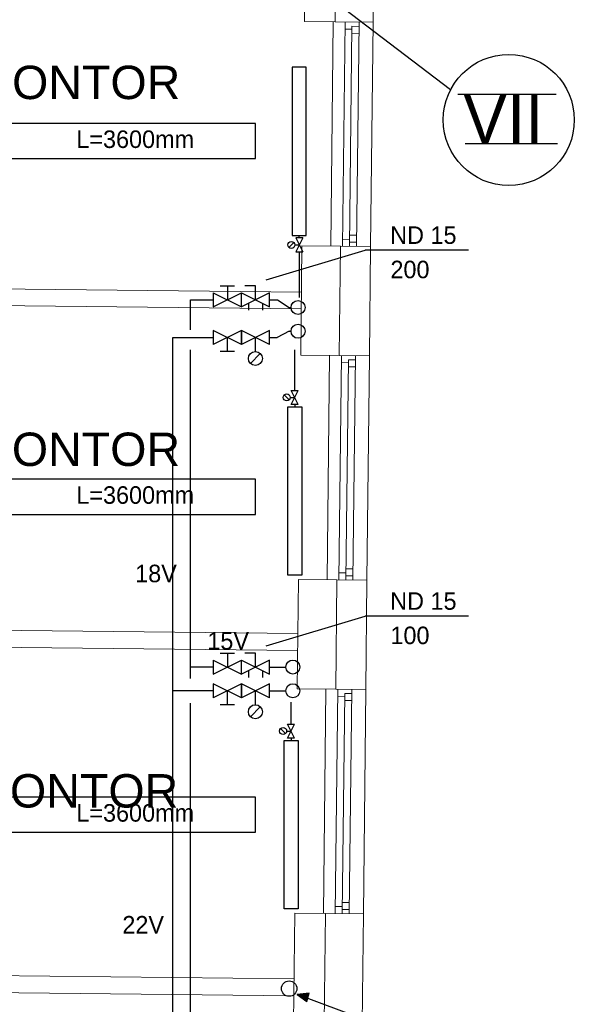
# Model space of a CAD drawing. Header units: millimetres. Extents: x 0 to 83478, y 0 to 53008.
# Tile 63 of 83: x 60988 to 64947, y 13697 to 20720. Entities that reach past the tile are written whole.
import ezdxf
from ezdxf.enums import TextEntityAlignment as Align

# ---------------------------------------------------------------- set-up
doc = ezdxf.new("R2010")
doc.units = ezdxf.units.MM
doc.header["$LTSCALE"] = 50
doc.header["$MEASUREMENT"] = 0
doc.linetypes.add('V-V', pattern=[2, 1, 1])
doc.layers.get('0').update_dxf_attribs({"linetype": 'CONTINUOUS'})
for name, color, linetype in [('20602A200D001$0$832 Rominfo', 7, 'CONTINUOUS'), ('20602A200D001$0$A12-HEL1', 7, 'CONTINUOUS'), ('20602A200D001$0$A12-HEL3', 7, 'CONTINUOUS'), ('20602A200D001$0$A12-HEL4', 7, 'CONTINUOUS'), ('20602A200D001$0$A23-HEL1', 7, 'CONTINUOUS'), ('20602A200D001$0$A24-HEL2', 7, 'CONTINUOUS'), ('V060-', 3, 'CONTINUOUS'), ('V090-', 2, 'CONTINUOUS'), ('V091', 1, 'CONTINUOUS'), ('V100-', 6, 'CONTINUOUS'), ('V101-', 1, 'CONTINUOUS'), ('V110', 1, 'CONTINUOUS'), ('V111', 3, 'CONTINUOUS')]:
    doc.layers.add(name, color=color, linetype=linetype)
doc.styles.add('20602A200D001$0$Arial', font='arial.ttf', dxfattribs={"height": 238.125})
doc.styles.add('FISO', font='fiso')

# ---------------------------------------------------------------- blocks, each defined once
blk = doc.blocks.new('VUN')
at = {"color": 0}
blk.add_circle((0, 0), 0.5, dxfattribs=at)
blk = doc.blocks.new('20602A200D001')
at = {"layer": '20602A200D001$0$A12-HEL1', "linetype": 'Continuous', "lineweight": 0}
for points in [[(78788.9, 18432.8), (78771.4, 16832.9)], [(79073.9, 18429.7), (79056.4, 16829.8)], [(78762.9, 16052.9), (78745.5, 14453)], [(79047.9, 16049.8), (79030.5, 14449.9)], [(78737, 13673.1), (78719.5, 12073.2)], [(79021.9, 13669.9), (79004.5, 12070)]]:
    blk.add_lwpolyline(points, dxfattribs=at)
at = {"layer": '20602A200D001$0$A12-HEL3', "linetype": 'Continuous', "lineweight": 0}
for points in [[(78583.9, 18435), (78592.4, 19215)], [(78803.9, 18432.6), (78583.9, 18435)], [(78557.9, 16055.1), (78566.4, 16835.1)], [(78841.4, 16832.1), (78566.4, 16835.1)], [(78832.9, 16052.1), (78557.9, 16055.1)], [(78532, 13675.3), (78540.5, 14455.2)], [(78815.5, 14452.2), (78540.5, 14455.2)], [(78807, 13672.3), (78532, 13675.3)], [(78506, 11295.4), (78514.5, 12075.4)], [(78734.5, 12073), (78514.5, 12075.4)]]:
    blk.add_lwpolyline(points, dxfattribs=at)
at = {"layer": '20602A200D001$0$A12-HEL4', "linetype": 'Continuous', "lineweight": 0}
for points in [[(78803.9, 18432.6), (78812.4, 19212.6)], [(79073.9, 18429.7), (79082.4, 19209.6)], [(79073.9, 18429.7), (78803.9, 18432.6)], [(78832.9, 16052.1), (78841.4, 16832.1)], [(79056.4, 16829.8), (78841.4, 16832.1)], [(79047.9, 16049.8), (79056.4, 16829.8)], [(79047.9, 16049.8), (78832.9, 16052.1)], [(78807, 13672.3), (78815.5, 14452.2)], [(79030.5, 14449.9), (78815.5, 14452.2)], [(79021.9, 13669.9), (79030.5, 14449.9)], [(79021.9, 13669.9), (78807, 13672.3)], [(78726, 11293), (78734.5, 12073)], [(79004.5, 12070), (78734.5, 12073)], [(78996, 11290.1), (79004.5, 12070)]]:
    blk.add_lwpolyline(points, dxfattribs=at)
at = {"layer": '20602A200D001$0$A23-HEL1', "linetype": 'Continuous', "lineweight": 0}
for points in [[(78873.9, 18431.8), (78856.4, 16831.9)], [(78973.9, 18430.8), (78956.4, 16830.8)], [(78873.3, 18381.8), (78923.3, 18381.3)], [(78923.5, 18401.3), (78906.4, 16831.4)], [(78923, 18351.3), (78973, 18350.8)], [(78923.5, 18401.3), (78973.5, 18400.8)], [(78857, 16881.9), (78907, 16881.4)], [(78906.7, 16861.4), (78956.7, 16860.8)], [(78907.3, 16911.4), (78957.3, 16910.8)], [(78847.9, 16052), (78830.5, 14452.1)], [(78897.6, 16021.4), (78880.5, 14451.5)], [(78897.6, 16021.4), (78947.6, 16020.9)], [(78947.9, 16050.9), (78930.5, 14451)], [(78847.4, 16002), (78897.4, 16001.4)], [(78897, 15971.4), (78947, 15970.9)], [(78831, 14502.1), (78881, 14501.5)], [(78880.8, 14481.5), (78930.8, 14481)], [(78881.3, 14531.5), (78931.3, 14531)], [(78822, 13672.1), (78804.5, 12072.2)], [(78871.6, 13641.6), (78854.5, 12071.7)], [(78871.6, 13641.6), (78921.6, 13641)], [(78921.9, 13671), (78904.5, 12071.1)], [(78821.4, 13622.1), (78871.4, 13621.6)], [(78871.1, 13591.6), (78921.1, 13591)], [(78855.4, 12151.7), (78905.4, 12151.1)], [(78805.1, 12122.2), (78855, 12121.7)], [(78854.8, 12101.7), (78904.8, 12101.1)]]:
    blk.add_lwpolyline(points, dxfattribs=at)
at = {"layer": '20602A200D001$0$A24-HEL2', "linetype": 'Continuous', "lineweight": 0}
for points in [[(74175.2, 16553), (78562.8, 16505.1)], [(74173.9, 16433), (78561.5, 16385.1)], [(74148.6, 14116.7), (78536.3, 14068.8)], [(74147.3, 13996.7), (78535, 13948.8)], [(73716.7, 11657.8), (78509.4, 11605.5)], [(73709.1, 11537.9), (78508.1, 11485.5)]]:
    blk.add_lwpolyline(points, dxfattribs=at)
at = {"layer": '20602A200D001$0$832 Rominfo', "linetype": 'Continuous', "style": '20602A200D001$0$Arial'}
for p in [(75351.3, 17881.9), (75349.7, 15264.8), (75336.6, 12828.5)]:
    blk.add_text('TEAMKONTOR', height=238.12, dxfattribs=at).set_placement(p)

msp = doc.modelspace()

# ---------------------------------------------------------------- linework, layer by layer
at = {"layer": 'V091'}
for p, q in [((64063.4, 20219.47), (63052.4, 20989.22)), ((63053.57, 13775.71), (62968.71, 13765.93)), ((63037.25, 13717), (63053.57, 13775.71)), ((62968.71, 13765.93), (63037.25, 13717)), ((63960.52, 13399.76), (62968.71, 13765.93))]:
    msp.add_line(p, q, dxfattribs=at)
at = {"layer": 'V091', "color": 3}
for p, q in [((64116.17, 20188.97), (64817.41, 20188.97)), ((64661.48, 20188.97), (64661.48, 19838.52)), ((64168.47, 19838.52), (64826.12, 19838.52))]:
    msp.add_line(p, q, dxfattribs=at)
at = {"layer": 'V091'}
msp.add_circle((64479.18, 20005.28), 467.71, dxfattribs=at)
msp.add_solid([(63037.25, 13717), (63053.57, 13775.71), (62968.71, 13765.93)], dxfattribs=at)
at = {"layer": 'V100-', "linetype": 'V-V'}
for p, q in [((62983.76, 19163.71), (62983.76, 19181.48)), ((62983.76, 19063.71), (62983.76, 18739.27)), ((62206.9, 18722.39), (62369.96, 18722.39)), ((62206.9, 18509.13), (62206.9, 18722.39)), ((62769.96, 18722.39), (62827.85, 18722.39)), ((62827.85, 18722.39), (62911.97, 18667.36)), ((62911.97, 18667.36), (62924.65, 18667.36)), ((62911.97, 18498.06), (62826.32, 18453.73)), ((62911.97, 18498.06), (62924.65, 18498.06)), ((62081.76, 18453.73), (62369.96, 18453.73)), ((62081.76, 7433.94), (62081.76, 18453.73)), ((62769.96, 18453.73), (62826.32, 18453.73)), ((62206.9, 16021.12), (62206.9, 18366.23)), ((62951.1, 18076.26), (62951.1, 18365.66)), ((62951.1, 17976.26), (62951.1, 17958.49)), ((62369.96, 16102.92), (62206.9, 16102.92)), ((62769.96, 16102.92), (62887.74, 16102.92)), ((62369.96, 15933.62), (62081.76, 15933.62)), ((62769.96, 15933.62), (62887.74, 15933.62)), ((62206.9, 11236.78), (62206.9, 15846.12)), ((62925.14, 15696.4), (62925.14, 15852.52)), ((62925.14, 15596.4), (62925.14, 15578.63))]:
    msp.add_line(p, q, dxfattribs=at)
at = {"layer": 'V100-', "color": 1}
for p, q in [((62944.57, 19131.39), (62909.22, 19096.03)), ((62951.9, 19113.71), (62983.76, 19113.71)), ((62958.76, 19163.71), (63008.76, 19063.71)), ((63008.76, 19163.71), (62958.76, 19063.71)), ((63008.76, 19163.71), (62958.76, 19163.71)), ((62958.76, 19063.71), (63008.76, 19063.71)), ((62369.96, 18772.39), (62369.96, 18672.39)), ((62369.96, 18772.39), (62569.96, 18672.39)), ((62369.96, 18672.39), (62569.96, 18772.39)), ((62419.96, 18822.39), (62519.96, 18822.39)), ((62469.96, 18822.39), (62469.96, 18722.39)), ((62569.96, 18672.39), (62569.96, 18772.39)), ((62769.96, 18772.39), (62569.96, 18672.39)), ((62569.96, 18772.39), (62769.96, 18672.39)), ((62569.96, 18672.39), (62569.96, 18772.39)), ((62669.96, 18822.39), (62594.96, 18822.39)), ((62669.96, 18722.39), (62669.96, 18822.39)), ((62769.96, 18672.39), (62769.96, 18772.39)), ((62619.96, 18697.39), (62619.96, 18647.39)), ((62719.96, 18697.39), (62719.96, 18647.39)), ((62569.96, 18403.73), (62369.96, 18503.73)), ((62569.96, 18503.73), (62369.96, 18403.73)), ((62369.96, 18503.73), (62369.96, 18403.73)), ((62569.96, 18403.73), (62569.96, 18503.73)), ((62569.96, 18503.73), (62569.96, 18403.73)), ((62769.96, 18403.73), (62569.96, 18503.73)), ((62769.96, 18503.73), (62569.96, 18403.73)), ((62769.96, 18403.73), (62769.96, 18503.73)), ((62469.96, 18353.73), (62469.96, 18453.73)), ((62669.96, 18353.73), (62669.96, 18453.73)), ((62519.96, 18353.73), (62419.96, 18353.73)), ((62705.32, 18339.08), (62634.61, 18268.37)), ((62926.1, 18076.26), (62976.1, 18076.26)), ((62926.1, 17976.26), (62976.1, 18076.26)), ((62976.1, 17976.26), (62926.1, 18076.26)), ((62911.91, 18008.58), (62876.56, 18043.93)), ((62919.24, 18026.26), (62951.1, 18026.26)), ((62976.1, 17976.26), (62926.1, 17976.26)), ((62419.96, 16202.92), (62519.96, 16202.92)), ((62469.96, 16202.92), (62469.96, 16102.92)), ((62669.96, 16202.92), (62594.96, 16202.92)), ((62669.96, 16102.92), (62669.96, 16202.92)), ((62369.96, 16152.92), (62369.96, 16052.92)), ((62369.96, 16152.92), (62569.96, 16052.92)), ((62369.96, 16052.92), (62569.96, 16152.92)), ((62569.96, 16152.92), (62769.96, 16052.92)), ((62769.96, 16152.92), (62569.96, 16052.92)), ((62569.96, 16052.92), (62569.96, 16152.92)), ((62569.96, 16052.92), (62569.96, 16152.92)), ((62769.96, 16052.92), (62769.96, 16152.92)), ((62619.96, 16077.92), (62619.96, 16027.92)), ((62719.96, 16077.92), (62719.96, 16027.92)), ((62369.96, 15983.62), (62369.96, 15883.62)), ((62569.96, 15983.62), (62369.96, 15883.62)), ((62569.96, 15883.62), (62369.96, 15983.62)), ((62769.96, 15983.62), (62569.96, 15883.62)), ((62769.96, 15883.62), (62569.96, 15983.62)), ((62569.96, 15983.62), (62569.96, 15883.62)), ((62569.96, 15883.62), (62569.96, 15983.62)), ((62769.96, 15883.62), (62769.96, 15983.62)), ((62469.96, 15833.62), (62469.96, 15933.62)), ((62669.96, 15833.62), (62669.96, 15933.62)), ((62519.96, 15833.62), (62419.96, 15833.62)), ((62705.32, 15818.98), (62634.61, 15748.27)), ((62885.96, 15628.72), (62850.6, 15664.08)), ((62950.14, 15596.4), (62900.14, 15696.4)), ((62900.14, 15596.4), (62950.14, 15696.4)), ((62900.14, 15696.4), (62950.14, 15696.4)), ((62893.28, 15646.4), (62925.14, 15646.4)), ((62950.14, 15596.4), (62900.14, 15596.4))]:
    msp.add_line(p, q, dxfattribs=at)
for points in [[(62933.76, 19181.48), (63033.76, 19181.48), (63033.76, 20381.48), (62933.76, 20381.48)], [(62901.1, 17958.49), (63001.1, 17958.49), (63001.1, 16758.49), (62901.1, 16758.49)], [(62875.14, 15578.63), (62975.14, 15578.63), (62975.14, 14378.63), (62875.14, 14378.63)]]:
    msp.add_lwpolyline(points, close=True, dxfattribs=at)
for centre, radius in [((62926.9, 19113.71), 25), ((62669.96, 18303.73), 50), ((62894.24, 18026.26), 25), ((62669.96, 15783.62), 50), ((62868.28, 15646.4), 25)]:
    msp.add_circle(centre, radius, dxfattribs=at)
at = {"layer": 'V101-'}
for p, q in [((62745.97, 18864.09), (63452.83, 19075.9)), ((64190.73, 19075.9), (63452.83, 19075.9)), ((62745.97, 16254.13), (63452.83, 16465.94)), ((64190.73, 16465.94), (63452.83, 16465.94))]:
    msp.add_line(p, q, dxfattribs=at)
at = {"layer": 'V110'}
for points in [[(59070.44, 19729.87), (62670.44, 19729.87), (62670.44, 19979.87), (59070.44, 19979.87)], [(59070.44, 17191.84), (62670.44, 17191.84), (62670.44, 17441.84), (59070.44, 17441.84)], [(59070.44, 14924.37), (62670.44, 14924.37), (62670.44, 15174.37), (59070.44, 15174.37)]]:
    msp.add_lwpolyline(points, close=True, dxfattribs=at)

# ---------------------------------------------------------------- block references
at = {"layer": 'V060-'}
msp.add_blockref('20602A200D001', (-15563.7, 2272.18), dxfattribs=at)
at = {"layer": 'V090-', "color": 1, "xscale": 110, "yscale": 110, "zscale": 110}
msp.add_blockref('VUN', (62911.5, 13808.92), dxfattribs=at)
at = {"layer": 'V100-', "color": 1, "xscale": 100, "yscale": 100, "zscale": 100}
for p in [(62974.65, 18667.36), (62974.65, 18498.06), (62937.74, 16102.92), (62937.74, 15933.62)]:
    msp.add_blockref('VUN', p, dxfattribs=at)

# ---------------------------------------------------------------- texts
at = {"layer": 'V091', "color": 3, "style": 'FISO'}
msp.add_text('VII', height=350, dxfattribs=at).set_placement((64154.37, 19838.98))
at = {"layer": 'V101-', "color": 1, "style": 'FISO'}
for s, p in [('ND 15', (64106.03, 19121.15)), ('200', (63913.1, 18876.15)), ('ND 15', (64106.03, 16511.2)), ('100', (63913.1, 16266.2))]:
    msp.add_text(s, height=125, dxfattribs=at).set_placement(p, align=Align.RIGHT)
for s, p in [('18V', (61812.04, 16707.65)), ('15V', (62327.14, 16227.13)), ('22V', (61720.47, 14202.09))]:
    msp.add_text(s, height=125, dxfattribs=at).set_placement(p)
at = {"layer": 'V111', "color": 1, "style": 'FISO'}
for p in [(61391.83, 19805.39), (61391.83, 17267.36), (61391.83, 14999.88)]:
    msp.add_text('L=3600mm', height=125, dxfattribs=at).set_placement(p)

doc.saveas('drawing.dxf')
